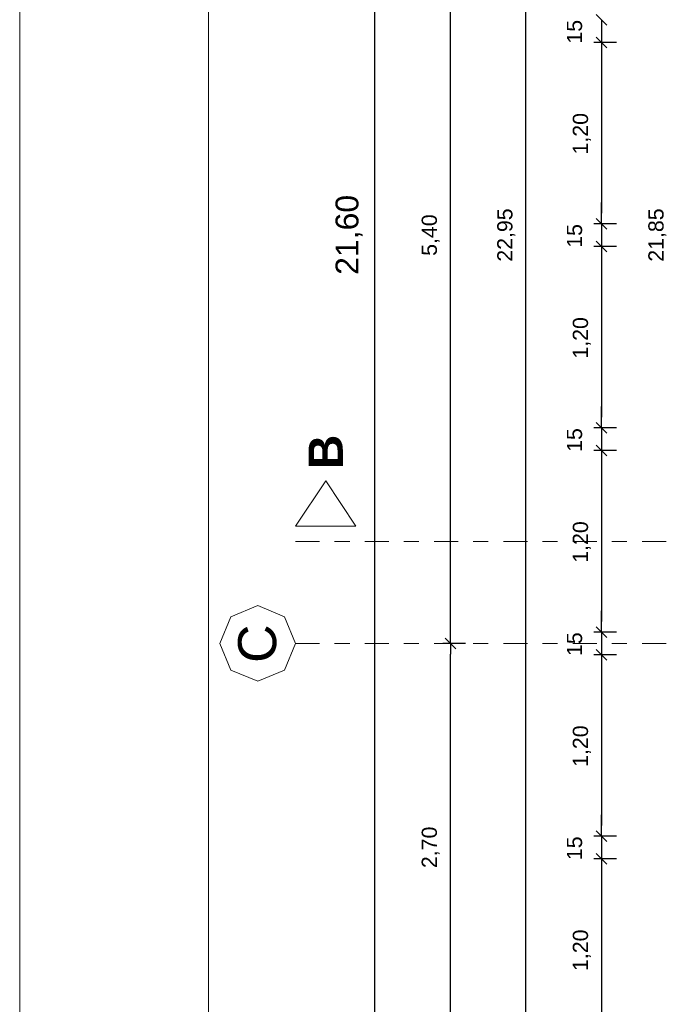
# Model space of a CAD drawing. Header units: metres. Extents: x -45.2 to 14.3, y -31.8 to 10.2.
# Tile 12 of 148: x -45.2 to -40.9, y -15.9 to -9.4. Entities that reach past the tile are written whole.
import ezdxf

# ---------------------------------------------------------------- set-up
doc = ezdxf.new("R2010")
doc.units = ezdxf.units.M
doc.header["$LTSCALE"] = 0.05
doc.linetypes.add('Achsen 01', pattern=[5.291531, 3.175, -1.058062, 0.352704, -0.705764])
doc.layers.get('0').update_dxf_attribs({"lineweight": 25})
doc.layers.add('AV1-Achsen', color=1, linetype='Achsen 01', lineweight=18, true_color=0xff0000)
for name, color, linetype, lineweight in [('AV1-Planrahmen', 7, 'Continuous', 9), ('AV1-Schnitt Achsen', 7, 'Achsen 01', 18), ('Bemaßung-Bemaßung', 7, 'Continuous', 9), ('Keine', 7, 'Continuous', 9)]:
    doc.layers.add(name, color=color, linetype=linetype, lineweight=lineweight)
doc.styles.add('Arial', font='arial.ttf')
doc.styles.add('Arial (bold)', font='arialbd.ttf')

# ---------------------------------------------------------------- blocks, each defined once
blk = doc.blocks.new('Group')
at = {"layer": 'AV1-Planrahmen', "color": 7, "flags": 128}
for points in [[(-0.5945, -0.4205), (-0.5945, 0.4205), (0.5945, 0.4205), (0.5945, -0.4205)], [(-0.5695, -0.4155), (-0.5695, 0.4155), (0.4045, 0.4155), (0.4045, -0.4155)]]:
    blk.add_lwpolyline(points, close=True, dxfattribs=at)

msp = doc.modelspace()

# ---------------------------------------------------------------- linework, layer by layer
at = {"color": 0, "linetype": 'Continuous', "lineweight": 15}
for p, q in [((-41.2896, -9.4104), (-41.3604, -9.3396)), ((-41.2896, -9.4104), (-41.3604, -9.3396)), ((-41.3604, -9.4896), (-41.2896, -9.5604)), ((-41.3604, -9.4896), (-41.2896, -9.5604)), ((-41.2896, -10.7604), (-41.3604, -10.6896)), ((-41.2896, -10.7604), (-41.3604, -10.6896)), ((-41.3604, -10.8396), (-41.2896, -10.9104)), ((-41.3604, -10.8396), (-41.2896, -10.9104)), ((-41.2896, -12.1104), (-41.3604, -12.0396)), ((-41.2896, -12.1104), (-41.3604, -12.0396)), ((-41.3604, -12.1896), (-41.2896, -12.2604)), ((-41.3604, -12.1896), (-41.2896, -12.2604)), ((-41.2896, -13.4604), (-41.3604, -13.3896)), ((-41.2896, -13.4604), (-41.3604, -13.3896)), ((-42.2896, -13.5354), (-42.3604, -13.4646)), ((-42.3604, -13.4646), (-42.2896, -13.5354)), ((-41.3604, -13.5396), (-41.2896, -13.6104)), ((-41.3604, -13.5396), (-41.2896, -13.6104)), ((-41.2896, -14.8104), (-41.3604, -14.7396)), ((-41.2896, -14.8104), (-41.3604, -14.7396)), ((-41.3604, -14.8896), (-41.2896, -14.9604)), ((-41.3604, -14.8896), (-41.2896, -14.9604))]:
    msp.add_line(p, q, dxfattribs=at)
at = {"color": 0, "linetype": 'ByBlock', "lineweight": -2}
for p, q in [((-41.325, -9.525), (-41.325, -9.5957)), ((-41.325, -9.525), (-41.325, -9.5957)), ((-41.325, -10.725), (-41.325, -10.6543)), ((-41.325, -10.725), (-41.325, -10.6543)), ((-41.325, -10.875), (-41.325, -10.9457)), ((-41.325, -10.875), (-41.325, -10.9457)), ((-41.325, -12.075), (-41.325, -12.0043)), ((-41.325, -12.075), (-41.325, -12.0043)), ((-41.325, -12.225), (-41.325, -12.2957)), ((-41.325, -12.225), (-41.325, -12.2957)), ((-41.325, -13.425), (-41.325, -13.3543)), ((-41.325, -13.425), (-41.325, -13.3543)), ((-42.325, -13.5), (-42.325, -13.4293)), ((-42.325, -13.5), (-42.325, -13.5707)), ((-41.325, -13.575), (-41.325, -13.6457)), ((-41.325, -13.575), (-41.325, -13.6457)), ((-41.325, -14.775), (-41.325, -14.7043)), ((-41.325, -14.775), (-41.325, -14.7043)), ((-41.325, -14.925), (-41.325, -14.9957)), ((-41.325, -14.925), (-41.325, -14.9957))]:
    msp.add_line(p, q, dxfattribs=at)
at = {"layer": 'AV1-Achsen'}
msp.add_line((-43.35, -13.5), (4.2, -13.5), dxfattribs=at)
at = {"layer": 'AV1-Achsen', "linetype": 'Continuous'}
msp.add_lwpolyline([(-43.35, -13.5), (-43.4232, -13.6768), (-43.6, -13.75), (-43.7768, -13.6768), (-43.85, -13.5), (-43.7768, -13.3232), (-43.6, -13.25), (-43.4232, -13.3232)], close=True, dxfattribs=at)
at = {"layer": 'AV1-Schnitt Achsen'}
msp.add_line((-43.35, -12.825), (4.2, -12.825), dxfattribs=at)
at = {"layer": 'AV1-Schnitt Achsen', "linetype": 'Continuous'}
msp.add_lwpolyline([(-42.95, -12.725), (-43.35, -12.725), (-43.15, -12.425)], close=True, dxfattribs=at)
at = {"layer": 'Bemaßung-Bemaßung', "color": 0, "lineweight": -2}
for p, q in [((-41.825, -22.2043), (-41.825, 0.6043)), ((-42.825, -21.5293), (-42.825, -0.0707)), ((-42.325, -13.4293), (-42.325, -8.1707)), ((-42.225, -13.5), (-42.375, -13.5)), ((-42.225, -13.5), (-42.375, -13.5)), ((-42.325, -16.1293), (-42.325, -13.5707))]:
    msp.add_line(p, q, dxfattribs=at)
at = {"layer": 'Bemaßung-Bemaßung', "color": 0, "linetype": 'Continuous', "lineweight": -2}
for p, q in [((-41.325, -9.375), (-41.325, -9.525)), ((-41.225, -9.525), (-41.375, -9.525)), ((-41.225, -9.525), (-41.375, -9.525)), ((-41.325, -9.5957), (-41.325, -10.6543)), ((-41.325, -9.5957), (-41.325, -9.6664)), ((-41.325, -10.6543), (-41.325, -10.5836)), ((-41.225, -10.725), (-41.375, -10.725)), ((-41.225, -10.725), (-41.375, -10.725)), ((-41.325, -10.725), (-41.325, -10.875)), ((-41.225, -10.875), (-41.375, -10.875)), ((-41.225, -10.875), (-41.375, -10.875)), ((-41.325, -10.9457), (-41.325, -12.0043)), ((-41.325, -10.9457), (-41.325, -11.0164)), ((-41.325, -12.0043), (-41.325, -11.9336)), ((-41.225, -12.075), (-41.375, -12.075)), ((-41.225, -12.075), (-41.375, -12.075)), ((-41.325, -12.075), (-41.325, -12.225)), ((-41.225, -12.225), (-41.375, -12.225)), ((-41.225, -12.225), (-41.375, -12.225)), ((-41.325, -12.2957), (-41.325, -13.3543)), ((-41.325, -12.2957), (-41.325, -12.3664)), ((-41.325, -13.3543), (-41.325, -13.2836)), ((-41.225, -13.425), (-41.375, -13.425)), ((-41.225, -13.425), (-41.375, -13.425)), ((-41.325, -13.425), (-41.325, -13.575)), ((-41.225, -13.575), (-41.375, -13.575)), ((-41.225, -13.575), (-41.375, -13.575)), ((-41.325, -13.6457), (-41.325, -14.7043)), ((-41.325, -13.6457), (-41.325, -13.7164)), ((-41.325, -14.7043), (-41.325, -14.6336)), ((-41.225, -14.775), (-41.375, -14.775)), ((-41.225, -14.775), (-41.375, -14.775)), ((-41.325, -14.775), (-41.325, -14.925)), ((-41.225, -14.925), (-41.375, -14.925)), ((-41.225, -14.925), (-41.375, -14.925)), ((-41.325, -14.9957), (-41.325, -16.0543)), ((-41.325, -14.9957), (-41.325, -15.0664))]:
    msp.add_line(p, q, dxfattribs=at)
at = {"layer": 'Defpoints', "color": 0, "lineweight": 0}
for p, q in [((-41.325, -9.525), (-41.325, -9.525)), ((-41.325, -10.725), (-41.325, -10.725)), ((-41.325, -10.875), (-41.325, -10.875)), ((-41.325, -12.075), (-41.325, -12.075)), ((-41.325, -12.225), (-41.325, -12.225)), ((-41.325, -13.425), (-41.325, -13.425)), ((-42.325, -13.5), (-42.325, -13.5)), ((-41.325, -13.575), (-41.325, -13.575)), ((-41.325, -14.775), (-41.325, -14.775)), ((-41.325, -14.925), (-41.325, -14.925))]:
    msp.add_line(p, q, dxfattribs=at)

# ---------------------------------------------------------------- block references
at = {"layer": 'Keine', "color": 7, "transparency": 33554687, "xscale": 50, "yscale": 50, "zscale": 50}
msp.add_blockref('Group', (-15.45, -10.8), dxfattribs=at)

# ---------------------------------------------------------------- texts
at = {"layer": 'AV1-Achsen', "insert": (-43.4739, -13.629), "char_height": 0.2522, "attachment_point": 7, "rotation": 90, "style": 'Arial'}
msp.add_mtext('C', dxfattribs=at)
at = {"layer": 'AV1-Schnitt Achsen', "insert": (-43.0365, -12.3482), "char_height": 0.227, "attachment_point": 7, "rotation": 90, "style": 'Arial (bold)'}
msp.add_mtext('B', dxfattribs=at)
at = {"layer": 'Bemaßung-Bemaßung', "color": 0, "attachment_point": 7, "rotation": 90, "style": 'Arial'}
for s, insert, char_height in [('15', (-41.4519, -9.5332), 0.10087), ('1,20', (-41.3952, -10.2664), 0.10087), ('21,60', (-42.9052, -11.0625), 0.15131), ('5,40', (-42.3952, -10.9367), 0.10087), ('22,95', (-41.8952, -10.9756), 0.10087), ('21,85', (-40.8952, -10.9756), 0.10087), ('15', (-41.4519, -10.8832), 0.10087), ('1,20', (-41.3952, -11.6164), 0.10087), ('15', (-41.4519, -12.2332), 0.10087), ('1,20', (-41.3952, -12.9664), 0.10087), ('15', (-41.4519, -13.5832), 0.10087), ('1,20', (-41.3952, -14.3164), 0.10087), ('2,70', (-42.3952, -14.9858), 0.10087), ('15', (-41.4519, -14.9332), 0.10087), ('1,20', (-41.3952, -15.6664), 0.10087)]:
    msp.add_mtext(s, dxfattribs=dict(at, insert=insert, char_height=char_height))

doc.saveas('drawing.dxf')
